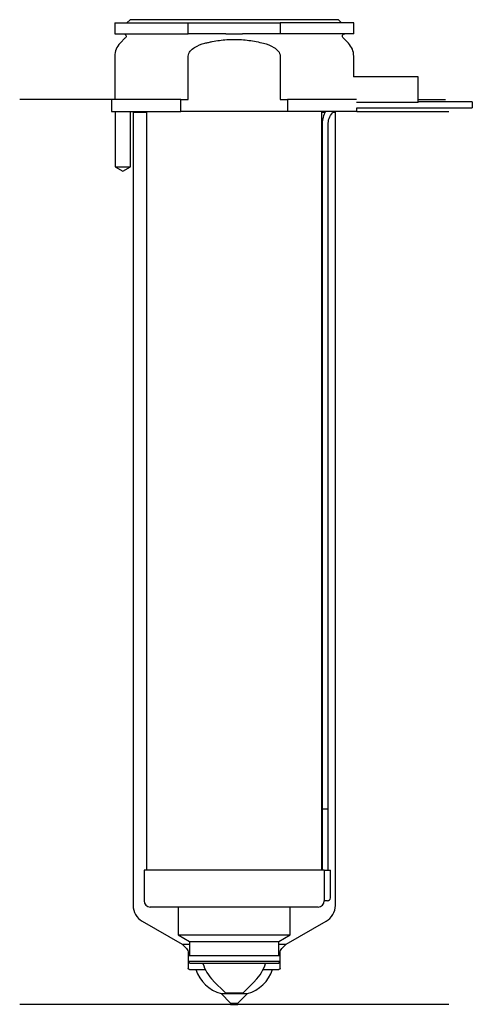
# Model space of a CAD drawing. Header units: inches. Extents: x 23 to 96, y 124 to 284.
import ezdxf

# ---------------------------------------------------------------- set-up
doc = ezdxf.new("R2010")
doc.units = ezdxf.units.IN
for name, color, linetype in [('201', 7, 'Continuous'), ('30', 7, 'Continuous'), ('32', 7, 'Continuous')]:
    doc.layers.add(name, color=color, linetype=linetype)

msp = doc.modelspace()

# ---------------------------------------------------------------- linework, layer by layer
at = {"layer": '201', "color": 113}
for p, q in [((37.53, 271.31), (22.53, 271.31)), ((37.53, 271.31), (37.53, 269.31)), ((87.53, 271.31), (92.01, 271.31)), ((38.08, 269.31), (38.08, 260.31)), ((40.58, 260.31), (40.58, 269.31)), ((40.93, 269.31), (41.03, 269.21)), ((41.03, 269.21), (43.23, 269.21)), ((41.03, 269.21), (41.03, 139.78)), ((71.83, 269.21), (72.37, 269.21)), ((73.64, 269.21), (74.03, 269.21)), ((74.03, 269.21), (74.13, 269.31)), ((74.03, 139.78), (74.03, 269.21)), ((77.53, 269.31), (92.53, 269.31)), ((38.08, 260.31), (39.33, 259.59)), ((39.33, 259.59), (40.58, 260.31)), ((42.53, 137.18), (49.02, 133.43)), ((66.03, 133.43), (72.53, 137.18)), ((49.02, 133.43), (49.73, 132.73)), ((49.02, 133.43), (50.22, 133.43)), ((64.83, 133.43), (66.03, 133.43)), ((65.32, 132.73), (66.03, 133.43)), ((50.02, 132.02), (50.02, 129.53)), ((65.03, 129.53), (65.03, 132.02)), ((50.22, 129.33), (51.28, 129.33)), ((51.28, 129.33), (52.79, 129.33)), ((62.26, 129.33), (63.78, 129.33)), ((63.78, 129.33), (64.83, 129.33)), ((55.38, 125.38), (56.93, 123.83)), ((55.38, 125.38), (59.68, 125.38)), ((58.13, 123.83), (59.68, 125.38)), ((56.93, 123.83), (56.93, 123.63)), ((56.93, 123.83), (58.13, 123.83)), ((58.13, 123.63), (58.13, 123.83)), ((56.93, 123.63), (22.53, 123.63)), ((56.93, 123.63), (58.13, 123.63)), ((92.53, 123.63), (58.13, 123.63))]:
    msp.add_line(p, q, dxfattribs=at)
for centre, radius, start, end in [((44.03, 139.78), 3, 180, 240), ((71.03, 139.78), 3, 300, 360), ((56.99, 131.16), 6, 197.7451, 254.3899), ((58.06, 131.16), 6, 285.6101, 342.2549)]:
    msp.add_arc(centre, radius, start, end, dxfattribs=at)
at = {"layer": '201', "color": 113, "extrusion": (0, 0, -1)}
for centre, radius, start, end in [((-49.02, 132.02), 1, 135, 180), ((-66.03, 132.02), 1, 0, 45), ((-50.22, 129.53), 0.2, -90, 0), ((-64.83, 129.53), 0.2, 180, 270)]:
    msp.add_arc(centre, radius, start, end, dxfattribs=at)
at = {"layer": '30', "color": 113}
for p, q in [((38.03, 283.81), (38.03, 282.01)), ((38.03, 283.81), (50.03, 283.81)), ((40.53, 284.31), (40.03, 283.81)), ((74.53, 284.31), (40.53, 284.31)), ((50.03, 282.01), (50.03, 283.81)), ((50.03, 283.81), (65.03, 283.81)), ((65.03, 283.81), (65.03, 282.01)), ((77.03, 283.81), (65.03, 283.81)), ((75.03, 283.81), (74.53, 284.31)), ((77.03, 282.01), (77.03, 283.81)), ((38.03, 282.01), (50.03, 282.01)), ((39.76, 281.33), (38.9, 280.48)), ((56.18, 282.01), (50.03, 282.01)), ((65.03, 282.01), (58.87, 282.01)), ((77.03, 282.01), (65.03, 282.01)), ((76.15, 280.48), (75.29, 281.33)), ((38.03, 278.35), (38.03, 271.31)), ((50.03, 271.31), (50.03, 278.35)), ((65.03, 278.35), (65.03, 271.31)), ((77.03, 275.01), (77.03, 278.35)), ((48.81, 271.31), (37.53, 271.31)), ((37.53, 271.31), (37.53, 269.31)), ((48.81, 271.31), (50.03, 271.31)), ((48.81, 269.31), (48.81, 271.31)), ((65.03, 271.31), (66.24, 271.31)), ((77.49, 271.31), (66.24, 271.31)), ((66.24, 271.31), (66.24, 269.31)), ((96.38, 270.91), (87.53, 270.91)), ((96.38, 270.91), (96.38, 269.91)), ((37.53, 269.31), (48.81, 269.31)), ((38.08, 269.31), (38.08, 260.31)), ((40.58, 260.31), (40.58, 269.31)), ((43.23, 269.31), (43.23, 145.51)), ((66.24, 269.31), (48.81, 269.31)), ((77.53, 269.31), (66.24, 269.31)), ((71.83, 145.51), (71.83, 269.31)), ((77.53, 269.91), (96.38, 269.91)), ((77.53, 269.31), (77.53, 269.91)), ((71.88, 267.41), (71.88, 155.51)), ((72.88, 155.51), (72.88, 267.41)), ((38.08, 260.31), (40.58, 260.31)), ((71.88, 155.51), (72.88, 155.51)), ((71.88, 155.51), (72.88, 155.51)), ((71.88, 155.51), (71.88, 145.51)), ((72.88, 145.51), (72.88, 155.51)), ((72.2, 145.51), (42.83, 145.51)), ((42.83, 145.51), (42.83, 140.51)), ((72.2, 145.51), (72.2, 141.01)), ((72.2, 145.51), (73.23, 145.51)), ((73.23, 141.01), (73.23, 145.51)), ((72.73, 140.51), (72.22, 140.51)), ((71.23, 139.51), (43.83, 139.51)), ((48.38, 139.51), (48.38, 134.98)), ((66.68, 134.98), (66.68, 139.51)), ((48.38, 134.98), (50.22, 133.91)), ((48.38, 134.98), (66.68, 134.98)), ((64.83, 133.91), (66.68, 134.98)), ((50.22, 133.91), (64.83, 133.91)), ((50.22, 133.91), (50.22, 131.61)), ((64.83, 131.61), (64.83, 133.91)), ((50.02, 131.61), (65.03, 131.61)), ((50.02, 131.61), (50.02, 130.61)), ((65.03, 130.61), (50.02, 130.61)), ((50.02, 130.61), (50.32, 130.31)), ((64.73, 130.31), (50.32, 130.31)), ((64.73, 130.31), (65.03, 130.61)), ((65.03, 130.61), (65.03, 131.61)), ((54.1, 127.49), (56.08, 125.51)), ((58.98, 125.51), (60.95, 127.49)), ((56.08, 125.51), (58.98, 125.51))]:
    msp.add_line(p, q, dxfattribs=at)
at = {"layer": '30', "color": 113, "extrusion": (0, 0, -1)}
for centre, radius, start, end in [((-39.48, 281.61), 0.4, 90, 225), ((-75.58, 281.61), 0.4, -45, 90), ((-75.38, 267.41), 2.5, 0, 49.4634)]:
    msp.add_arc(centre, radius, start, end, dxfattribs=at)
at = {"layer": '30', "color": 113}
for centre, radius, start, end in [((41.03, 278.35), 3, 135, 180), ((74.03, 278.35), 3, 0, 45), ((75.38, 267.41), 3.5, 147.1205, 180), ((43.83, 140.51), 1, 180, 270), ((71.23, 140.51), 1, -90, 0), ((72.73, 141.01), 0.5, -90, 0), ((58.87, 132.26), 6.74, 196.7477, 225), ((56.18, 132.26), 6.74, 315, 343.2523)]:
    msp.add_arc(centre, radius, start, end, dxfattribs=at)
for points, knots in [([(56.18, 282.01), (56.63, 282.01), (57.08, 282.01), (57.63, 282.01), (57.75, 282.01), (57.97, 282.01), (58.08, 282.01), (58.42, 282.01), (58.64, 282.01), (58.87, 282.01)], [0, 0, 0, 0, 0.5, 0.5, 0.625, 0.625, 0.75, 0.75, 1, 1, 1, 1]), ([(50.03, 278.35), (50.03, 278.97), (50.53, 279.48), (51.58, 280.12), (52.16, 280.32), (52.76, 280.48)], [0, 0, 0, 0, 0.5, 0.5, 1, 1, 1, 1]), ([(52.76, 280.48), (52.95, 280.53), (53.15, 280.57), (53.54, 280.66), (53.74, 280.7), (54.33, 280.82), (54.73, 280.89), (55.92, 281.04), (56.72, 281.1), (57.73, 281.1), (57.93, 281.09), (58.33, 281.08), (58.54, 281.07), (59.14, 281.03), (59.54, 280.99), (60.74, 280.83), (61.52, 280.67), (62.3, 280.48)], [0, 0, 0, 0, 0.0625, 0.0625, 0.125, 0.125, 0.25, 0.25, 0.5, 0.5, 0.5625, 0.5625, 0.625, 0.625, 0.75, 0.75, 1, 1, 1, 1]), ([(62.3, 280.48), (62.89, 280.32), (63.48, 280.12), (64.53, 279.48), (65.03, 278.97), (65.03, 278.35)], [0, 0, 0, 0, 0.5, 0.5, 1, 1, 1, 1]), ([(72.2, 141.01), (72.2, 140.96), (72.2, 140.9), (72.2, 140.8), (72.21, 140.75), (72.21, 140.66), (72.21, 140.62), (72.22, 140.56), (72.22, 140.54), (72.22, 140.53), (72.22, 140.52), (72.22, 140.51)], [0, 0, 0, 0, 0.20806, 0.20806, 0.416347, 0.416347, 0.62495, 0.62495, 0.835236, 0.835236, 1, 1, 1, 1])]:
    msp.add_open_spline(points, degree=3, knots=knots, dxfattribs=at)
at = {"layer": '32', "color": 113}
for p, q in [((87.53, 275.01), (76.99, 275.01)), ((87.53, 270.81), (87.53, 275.01)), ((87.53, 270.81), (77.49, 270.81))]:
    msp.add_line(p, q, dxfattribs=at)

doc.saveas('drawing.dxf')
